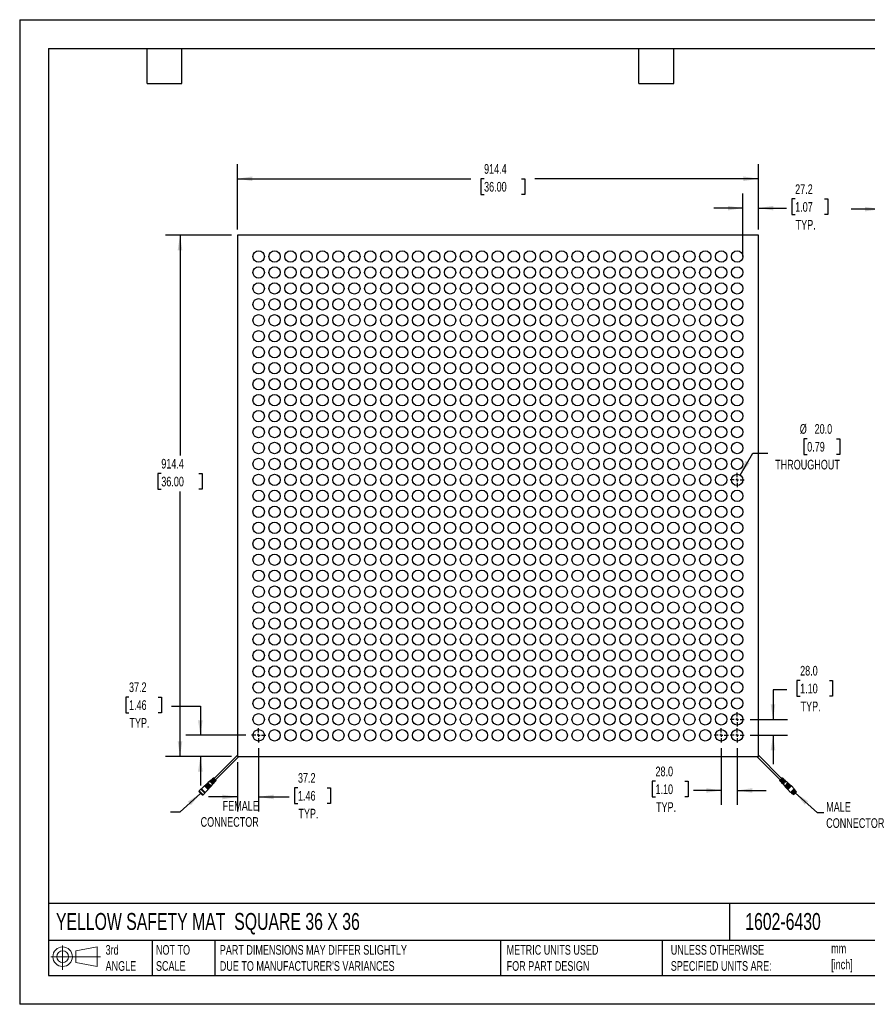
# Model space of a CAD drawing. Header units: millimetres. Extents: x 0 to 2235, y 0 to 1727.
# Tile 1 of 41: x 0 to 1488, y 0 to 1727. Entities that reach past the tile are written whole.
import ezdxf

# ---------------------------------------------------------------- set-up
doc = ezdxf.new("R2010")
doc.units = ezdxf.units.MM
doc.header["$LTSCALE"] = 8
doc.linetypes.add('CENTERX2', pattern=[20.32, 12.7, -2.54, 2.54, -2.54])
doc.layers.add('CENTER', color=40, linetype='CENTERX2')
doc.layers.add('DIMENSIONS', color=140, linetype='Continuous', lineweight=25)
doc.layers.add('TEXT', color=140, linetype='Continuous', lineweight=25)
doc.styles.add('SLDTEXTSTYLE0', font='TXT', dxfattribs={"width": 0.7})
doc.dimstyles.new('SLDDIMSTYLE0', dxfattribs={"dimtxt": 17.264063, "dimasz": 26.416, "dimexe": 0, "dimexo": 0.0625, "dimgap": 4.316016, "dimtad": 0, "dimtih": 1, "dimtoh": 1, "dimdec": 1, "dimrnd": 1e-09, "dimzin": 12, "dimdsep": 46, "dimtxsty": 'SLDTEXTSTYLE0', "dimsah": 1, "dimcen": 0.09, "dimadec": 0, "dimazin": 3, "dimtfac": 1, "dimtdec": 1, "dimtmove": 0, "dimatfit": 0, "dimfxl": 0, "dimfrac": 2, "dimtolj": 1, "dimtzin": 12, "dimarcsym": 0})
doc.dimstyles.new('SLDDIMSTYLE1', dxfattribs={"dimtxt": 17.264063, "dimasz": 26.416, "dimexe": 0, "dimexo": 0.0625, "dimgap": 4.316016, "dimtad": 0, "dimtih": 1, "dimtoh": 1, "dimdec": 1, "dimrnd": 1e-09, "dimzin": 12, "dimdsep": 46, "dimtxsty": 'SLDTEXTSTYLE0', "dimsah": 1, "dimcen": 0.09, "dimadec": 0, "dimazin": 3, "dimtfac": 1, "dimtdec": 1, "dimtofl": 0, "dimtmove": 0, "dimatfit": 3, "dimfxl": 0, "dimfrac": 2, "dimtolj": 1, "dimtzin": 12, "dimarcsym": 0})
doc.dimstyles.new('SLDDIMSTYLE2', dxfattribs={"dimtxt": 17.264063, "dimasz": 26.416, "dimexe": 0, "dimexo": 0.0625, "dimgap": 4.316016, "dimtad": 0, "dimtih": 1, "dimtoh": 1, "dimdec": 1, "dimrnd": 1e-09, "dimzin": 4, "dimdsep": 46, "dimtxsty": 'SLDTEXTSTYLE0', "dimsah": 1, "dimcen": 0, "dimadec": 0, "dimazin": 1, "dimtfac": 1, "dimtdec": 1, "dimtofl": 0, "dimtmove": 0, "dimatfit": 3, "dimfxl": 0, "dimfrac": 2, "dimtolj": 1, "dimtzin": 12, "dimarcsym": 0})
doc.dimstyles.new('SLDDIMSTYLE3', dxfattribs={"dimtxt": 17.264063, "dimasz": 26.416, "dimexe": 0, "dimexo": 0.0625, "dimgap": 4.316016, "dimtad": 0, "dimtih": 1, "dimtoh": 1, "dimdec": 1, "dimrnd": 1e-09, "dimzin": 4, "dimdsep": 46, "dimtxsty": 'SLDTEXTSTYLE0', "dimsah": 1, "dimcen": 0.09, "dimadec": 0, "dimazin": 1, "dimtfac": 1, "dimtdec": 1, "dimtmove": 0, "dimatfit": 0, "dimfxl": 0, "dimfrac": 2, "dimtolj": 1, "dimtzin": 12, "dimarcsym": 0})

# ---------------------------------------------------------------- blocks, each defined once
blk = doc.blocks.new('Block11')
at = {"color": 7, "linetype": 'Continuous', "lineweight": 18}
for p, q in [((20.7, 42.5), (20.7, 0)), ((43.8, 33.3), (81.4, 40.3)), ((81.4, 40.3), (81.4, 5.9)), ((0, 23.1), (87, 23.1)), ((43.8, 12.8), (43.8, 33.3)), ((43.8, 12.8), (81.4, 5.9))]:
    blk.add_line(p, q, dxfattribs=at)
for radius in [17.2, 10.3]:
    blk.add_circle((20.7, 23.1), radius, dxfattribs=at)
blk = doc.blocks.new('Block12')
at = {"color": 7, "linetype": 'Continuous'}
blk.add_blockref('Block11', (0, 0), dxfattribs=at)
blk = doc.blocks.new('_D')
at = {"layer": 'DIMENSIONS'}
for p, q in [((1269.5, 1322), (1269.5, 1422.1)), ((1296.7, 1359.2), (1296.7, 1422.1)), ((1361.3, 1412.8), (1355.5, 1412.8)), ((1355.5, 1412.8), (1355.5, 1385.4)), ((1412.6, 1412.8), (1418.4, 1412.8)), ((1418.4, 1412.8), (1418.4, 1385.4)), ((1269.5, 1396.7), (1218.7, 1396.7)), ((1296.7, 1396.7), (1345.8, 1396.7)), ((1355.5, 1385.4), (1361.3, 1385.4)), ((1418.4, 1385.4), (1412.6, 1385.4))]:
    blk.add_line(p, q, dxfattribs=at)
for points in [[(1269.5, 1396.7), (1243.1, 1400.7), (1243.1, 1392.6)], [(1296.7, 1396.7), (1323.1, 1392.6), (1323.1, 1400.7)]]:
    blk.add_solid(points, dxfattribs=at)
at = {"layer": 'DIMENSIONS', "char_height": 16.93, "attachment_point": 1, "style": 'SLDTEXTSTYLE0'}
for s, insert in [('27.2', (1361.3, 1438.5)), ('1.07', (1361.3, 1407.2)), ('TYP.', (1362.1, 1375.9))]:
    blk.add_mtext(s, dxfattribs=dict(at, insert=insert))
blk = doc.blocks.new('_D_1')
at = {"layer": 'DIMENSIONS'}
for p, q in [((382.3, 1359.2), (382.3, 1473.6)), ((1296.7, 1359.2), (1296.7, 1473.6)), ((382.3, 1448.2), (791.8, 1448.2)), ((815.2, 1448.2), (809.4, 1448.2)), ((809.4, 1448.2), (809.4, 1420.8)), ((880.9, 1448.2), (886.7, 1448.2)), ((886.7, 1448.2), (886.7, 1420.8)), ((1296.7, 1448.2), (904.3, 1448.2)), ((809.4, 1420.8), (815.2, 1420.8)), ((886.7, 1420.8), (880.9, 1420.8))]:
    blk.add_line(p, q, dxfattribs=at)
for points in [[(382.3, 1448.2), (408.7, 1444.1), (408.7, 1452.3)], [(1296.7, 1448.2), (1270.3, 1452.3), (1270.3, 1444.1)]]:
    blk.add_solid(points, dxfattribs=at)
at = {"layer": 'DIMENSIONS', "char_height": 16.93, "attachment_point": 1, "style": 'SLDTEXTSTYLE0'}
for s, insert in [('914.4', (815.2, 1473.9)), ('36.00', (815.2, 1442.6))]:
    blk.add_mtext(s, dxfattribs=dict(at, insert=insert))
blk = doc.blocks.new('_D_2')
at = {"layer": 'DIMENSIONS'}
for p, q in [((372.1, 1349.1), (256.1, 1349.1)), ((281.5, 1349.1), (281.5, 962.5)), ((248.6, 931.2), (242.8, 931.2)), ((242.8, 931.2), (242.8, 903.7)), ((314.3, 931.2), (320.1, 931.2)), ((320.1, 931.2), (320.1, 903.7)), ((242.8, 903.7), (248.6, 903.7)), ((281.5, 434.7), (281.5, 899.8)), ((320.1, 903.7), (314.3, 903.7)), ((372.1, 434.7), (256.1, 434.7))]:
    blk.add_line(p, q, dxfattribs=at)
for points in [[(281.5, 1349.1), (277.4, 1322.7), (285.5, 1322.7)], [(281.5, 434.7), (285.5, 461.1), (277.4, 461.1)]]:
    blk.add_solid(points, dxfattribs=at)
at = {"layer": 'DIMENSIONS', "char_height": 16.93, "attachment_point": 1, "style": 'SLDTEXTSTYLE0'}
for s, insert in [('914.4', (248.6, 956.8)), ('36.00', (248.6, 925.5))]:
    blk.add_mtext(s, dxfattribs=dict(at, insert=insert))
blk = doc.blocks.new('_D_3')
at = {"layer": 'DIMENSIONS'}
for p, q in [((1382.4, 992.1), (1376.6, 992.1)), ((1376.6, 992.1), (1376.6, 964.7)), ((1433.7, 992.1), (1439.5, 992.1)), ((1439.5, 992.1), (1439.5, 964.7)), ((1264.5, 928.5), (1286.7, 967)), ((1286.7, 967), (1313.5, 967)), ((1376.6, 964.7), (1382.4, 964.7)), ((1439.5, 964.7), (1433.7, 964.7))]:
    blk.add_line(p, q, dxfattribs=at)
blk.add_solid([(1264.5, 928.5), (1281.2, 949.4), (1274.2, 953.4)], dxfattribs=at)
at = {"layer": 'DIMENSIONS', "char_height": 16.93, "attachment_point": 1, "style": 'SLDTEXTSTYLE0'}
for s, insert in [('%%c', (1369.4, 1017.8)), ('20.0', (1395.4, 1017.8)), ('0.79', (1382.4, 986.5)), ('THROUGHOUT', (1326.2, 955.2))]:
    blk.add_mtext(s, dxfattribs=dict(at, insert=insert))
blk = doc.blocks.new('_D_4')
at = {"layer": 'DIMENSIONS'}
for p, q in [((1370, 568), (1364.2, 568)), ((1364.2, 568), (1364.2, 540.5)), ((1421.3, 568), (1427.1, 568)), ((1427.1, 568), (1427.1, 540.5)), ((1346.8, 551.8), (1322.4, 551.8)), ((1322.4, 551.8), (1322.4, 499.9)), ((1364.2, 540.5), (1370, 540.5)), ((1427.1, 540.5), (1421.3, 540.5)), ((1282.2, 499.9), (1347.8, 499.9)), ((1282.2, 471.9), (1347.8, 471.9)), ((1322.4, 471.9), (1322.4, 421.1))]:
    blk.add_line(p, q, dxfattribs=at)
for points in [[(1322.4, 499.9), (1326.5, 526.3), (1318.3, 526.3)], [(1322.4, 471.9), (1318.3, 445.5), (1326.5, 445.5)]]:
    blk.add_solid(points, dxfattribs=at)
at = {"layer": 'DIMENSIONS', "char_height": 16.93, "attachment_point": 1, "style": 'SLDTEXTSTYLE0'}
for s, insert in [('28.0', (1370, 593.7)), ('1.10', (1370, 562.4)), ('TYP.', (1370.8, 531.1))]:
    blk.add_mtext(s, dxfattribs=dict(at, insert=insert))
blk = doc.blocks.new('_D_5')
at = {"layer": 'DIMENSIONS'}
for p, q in [((1231.5, 449.2), (1231.5, 349.7)), ((1259.5, 449.2), (1259.5, 349.7)), ((1116.1, 391.3), (1110.3, 391.3)), ((1110.3, 391.3), (1110.3, 363.8)), ((1167.4, 391.3), (1173.2, 391.3)), ((1173.2, 391.3), (1173.2, 363.8)), ((1110.3, 363.8), (1116.1, 363.8)), ((1173.2, 363.8), (1167.4, 363.8)), ((1231.5, 375.1), (1182.9, 375.1)), ((1259.5, 375.1), (1310.3, 375.1))]:
    blk.add_line(p, q, dxfattribs=at)
for points in [[(1231.5, 375.1), (1205.1, 379.2), (1205.1, 371.1)], [(1259.5, 375.1), (1285.9, 371.1), (1285.9, 379.2)]]:
    blk.add_solid(points, dxfattribs=at)
at = {"layer": 'DIMENSIONS', "char_height": 16.93, "attachment_point": 1, "style": 'SLDTEXTSTYLE0'}
for s, insert in [('28.0', (1116.1, 417)), ('1.10', (1116.1, 385.7)), ('TYP.', (1117, 354.4))]:
    blk.add_mtext(s, dxfattribs=dict(at, insert=insert))
blk = doc.blocks.new('_D_6')
at = {"layer": 'DIMENSIONS'}
for p, q in [((419.5, 449.2), (419.5, 338.4)), ((382.3, 424.5), (382.3, 338.4)), ((382.3, 363.8), (331.5, 363.8)), ((419.5, 363.8), (473, 363.8)), ((488.5, 379.9), (482.7, 379.9)), ((482.7, 379.9), (482.7, 352.5)), ((539.8, 379.9), (545.6, 379.9)), ((545.6, 379.9), (545.6, 352.5)), ((482.7, 352.5), (488.5, 352.5)), ((545.6, 352.5), (539.8, 352.5))]:
    blk.add_line(p, q, dxfattribs=at)
for points in [[(382.3, 363.8), (355.9, 367.8), (355.9, 359.7)], [(419.5, 363.8), (445.9, 359.7), (445.9, 367.8)]]:
    blk.add_solid(points, dxfattribs=at)
at = {"layer": 'DIMENSIONS', "char_height": 16.93, "attachment_point": 1, "style": 'SLDTEXTSTYLE0'}
for s, insert in [('37.2', (488.5, 405.6)), ('1.46', (488.5, 374.3)), ('TYP.', (489.3, 343))]:
    blk.add_mtext(s, dxfattribs=dict(at, insert=insert))
blk = doc.blocks.new('_D_7')
at = {"layer": 'DIMENSIONS'}
for p, q in [((191.9, 539), (186.1, 539)), ((186.1, 539), (186.1, 511.6)), ((243.2, 539), (249, 539)), ((249, 539), (249, 511.6)), ((266.4, 522.9), (317.2, 522.9)), ((317.2, 522.9), (317.2, 471.9)), ((186.1, 511.6), (191.9, 511.6)), ((249, 511.6), (243.2, 511.6)), ((396.8, 471.9), (291.8, 471.9)), ((372.1, 434.7), (291.8, 434.7)), ((317.2, 434.7), (317.2, 383.9))]:
    blk.add_line(p, q, dxfattribs=at)
for points in [[(317.2, 471.9), (321.3, 498.3), (313.1, 498.3)], [(317.2, 434.7), (313.1, 408.3), (321.3, 408.3)]]:
    blk.add_solid(points, dxfattribs=at)
at = {"layer": 'DIMENSIONS', "char_height": 16.93, "attachment_point": 1, "style": 'SLDTEXTSTYLE0'}
for s, insert in [('37.2', (191.9, 564.7)), ('1.46', (191.9, 533.4)), ('TYP.', (192.7, 502.1))]:
    blk.add_mtext(s, dxfattribs=dict(at, insert=insert))
blk = doc.blocks.new('SW_CENTERMARKSYMBOL_0')
at = {"layer": 'CENTER', "color": 0}
for p, q in [((-5.08, 0), (-12.54, 0)), ((0, 0), (-2.54, 0)), ((0, 5.08), (0, 12.54)), ((0, 0), (0, 2.54)), ((0, 0), (0, -2.54)), ((0, 0), (2.54, 0)), ((5.08, 0), (12.54, 0)), ((0, -5.08), (0, -12.54))]:
    blk.add_line(p, q, dxfattribs=at)
blk = doc.blocks.new('SW_CENTERMARKSYMBOL_1')
at = {"layer": 'CENTER', "color": 0}
for p, q in [((-5.08, 0), (-12.54, 0)), ((0, 0), (-2.54, 0)), ((0, 5.08), (0, 12.54)), ((0, 0), (0, 2.54)), ((0, 0), (0, -2.54)), ((0, 0), (2.54, 0)), ((5.08, 0), (12.54, 0)), ((0, -5.08), (0, -12.54))]:
    blk.add_line(p, q, dxfattribs=at)
blk = doc.blocks.new('SW_CENTERMARKSYMBOL_2')
at = {"layer": 'CENTER', "color": 0}
for p, q in [((-5.08, 0), (-12.54, 0)), ((0, 0), (-2.54, 0)), ((0, 5.08), (0, 12.54)), ((0, 0), (0, 2.54)), ((0, 0), (0, -2.54)), ((0, 0), (2.54, 0)), ((5.08, 0), (12.54, 0)), ((0, -5.08), (0, -12.54))]:
    blk.add_line(p, q, dxfattribs=at)
blk = doc.blocks.new('SW_CENTERMARKSYMBOL_3')
at = {"layer": 'CENTER', "color": 0}
for p, q in [((-5.08, 0), (-12.54, 0)), ((0, 0), (-2.54, 0)), ((0, 5.08), (0, 12.54)), ((0, 0), (0, 2.54)), ((0, 0), (0, -2.54)), ((0, 0), (2.54, 0)), ((5.08, 0), (12.54, 0)), ((0, -5.08), (0, -12.54))]:
    blk.add_line(p, q, dxfattribs=at)
blk = doc.blocks.new('SW_CENTERMARKSYMBOL_4')
at = {"layer": 'CENTER', "color": 0}
for p, q in [((-5.08, 0), (-12.54, 0)), ((0, 0), (-2.54, 0)), ((0, 5.08), (0, 12.54)), ((0, 0), (0, 2.54)), ((0, 0), (0, -2.54)), ((0, 0), (2.54, 0)), ((5.08, 0), (12.54, 0)), ((0, -5.08), (0, -12.54))]:
    blk.add_line(p, q, dxfattribs=at)
blk = doc.blocks.new('_D_8')
at = {"layer": 'DIMENSIONS'}
for p, q in [((1510.2, 1332), (1510.2, 1420.3)), ((1524.2, 1359.2), (1524.2, 1420.3)), ((1510.2, 1394.9), (1459.4, 1394.9)), ((1524.2, 1394.9), (1572.6, 1394.9)), ((1596, 1394.9), (1590.2, 1394.9)), ((1590.2, 1394.9), (1590.2, 1367.5)), ((1647.3, 1394.9), (1653.1, 1394.9)), ((1653.1, 1394.9), (1653.1, 1367.5)), ((1590.2, 1367.5), (1596, 1367.5)), ((1653.1, 1367.5), (1647.3, 1367.5))]:
    blk.add_line(p, q, dxfattribs=at)
for points in [[(1510.2, 1394.9), (1483.8, 1399), (1483.8, 1390.9)], [(1524.2, 1394.9), (1550.7, 1390.9), (1550.7, 1399)]]:
    blk.add_solid(points, dxfattribs=at)
at = {"layer": 'DIMENSIONS', "char_height": 16.93, "attachment_point": 1, "style": 'SLDTEXTSTYLE0'}
for s, insert in [('14.0', (1596, 1420.6)), ('0.55', (1596, 1389.3))]:
    blk.add_mtext(s, dxfattribs=dict(at, insert=insert))

msp = doc.modelspace()

# ---------------------------------------------------------------- linework, layer by layer
at = {"color": 7, "linetype": 'Continuous'}
for p, q in [((0.02, 1727.22), (0.02, 0.02)), ((0.02, 1727.22), (2235.22, 1727.22)), ((2235.22, 0.02), (0.02, 0.02))]:
    msp.add_line(p, q, dxfattribs=at)
for p, q in [((1296.69, 1349.07), (382.29, 1349.07)), ((382.29, 1349.07), (382.29, 434.67)), ((1296.69, 434.67), (1296.69, 1349.07)), ((382.29, 437.14), (342.12, 396.98)), ((344.6, 394.5), (384.76, 434.67)), ((382.29, 434.67), (1296.69, 434.67)), ((1294.21, 434.67), (1334.37, 394.5)), ((1336.85, 396.98), (1296.69, 437.14)), ((340.02, 397.31), (337.66, 395.15)), ((344.93, 392.4), (340.02, 397.31)), ((1338.95, 397.31), (1334.04, 392.4)), ((1341.31, 395.15), (1338.95, 397.31)), ((324.37, 382.98), (319.42, 378.03)), ((325.11, 383.65), (324.37, 382.98)), ((324.37, 382.98), (330.6, 376.76)), ((331.27, 377.49), (325.11, 383.65)), ((326.02, 384.15), (325.29, 383.48)), ((326.59, 385.01), (325.85, 384.33)), ((325.85, 384.33), (326.02, 384.15)), ((325.85, 384.33), (331.95, 378.23)), ((326.02, 384.15), (331.76, 378.4)), ((332.62, 378.97), (326.59, 385.01)), ((327.49, 385.5), (326.76, 384.83)), ((328.06, 386.36), (327.32, 385.68)), ((327.32, 385.68), (327.49, 385.5)), ((327.32, 385.68), (333.3, 379.71)), ((327.49, 385.5), (333.11, 379.87)), ((333.97, 380.44), (328.06, 386.36)), ((328.97, 386.85), (328.24, 386.18)), ((329.53, 387.71), (328.8, 387.03)), ((328.8, 387.03), (328.97, 386.85)), ((328.8, 387.03), (334.65, 381.18)), ((328.97, 386.85), (334.47, 381.35)), ((335.33, 381.92), (329.53, 387.71)), ((330.44, 388.2), (329.71, 387.53)), ((333.52, 391.36), (330.27, 388.38)), ((330.27, 388.38), (330.44, 388.2)), ((330.27, 388.38), (336, 382.65)), ((330.44, 388.2), (333.13, 385.51)), ((333.13, 385.51), (335.82, 382.82)), ((333.3, 379.71), (333.97, 380.44)), ((335.72, 389.17), (333.52, 391.36)), ((333.8, 380.62), (334.47, 381.35)), ((336.77, 394.34), (334.41, 392.18)), ((334.41, 392.18), (336.57, 390.01)), ((334.47, 381.35), (334.65, 381.18)), ((334.65, 381.18), (335.33, 381.92)), ((335.86, 390.72), (335.02, 389.87)), ((335.15, 382.09), (335.82, 382.82)), ((340.42, 387.58), (335.2, 392.8)), ((336.57, 390.01), (335.72, 389.17)), ((335.82, 382.82), (336, 382.65)), ((336, 382.65), (338.98, 385.91)), ((336.09, 393.61), (341.23, 388.47)), ((338.83, 392.28), (336.77, 394.34)), ((336.78, 388.11), (337.63, 388.95)), ((338.98, 385.91), (336.78, 388.11)), ((337.49, 387.4), (338.34, 388.25)), ((337.63, 388.95), (339.79, 386.79)), ((337.66, 395.15), (339.68, 393.13)), ((338.98, 393.83), (338.13, 392.98)), ((343.39, 390.83), (338.45, 395.77)), ((339.68, 393.13), (338.83, 392.28)), ((339.34, 396.58), (344.2, 391.72)), ((339.79, 386.79), (341.96, 389.15)), ((339.89, 391.22), (340.74, 392.07)), ((341.96, 389.15), (339.89, 391.22)), ((342.12, 396.98), (340.35, 396.98)), ((340.6, 390.51), (341.45, 391.36)), ((340.74, 392.07), (342.77, 390.04)), ((342.77, 390.04), (344.93, 392.4)), ((344.6, 392.74), (344.6, 394.5)), ((1334.04, 392.4), (1336.2, 390.04)), ((1334.37, 394.5), (1334.37, 392.74)), ((1334.77, 391.72), (1339.63, 396.58)), ((1340.52, 395.77), (1335.58, 390.83)), ((1336.2, 390.04), (1338.23, 392.07)), ((1338.62, 396.98), (1336.85, 396.98)), ((1339.08, 391.22), (1337.01, 389.15)), ((1337.01, 389.15), (1339.18, 386.79)), ((1337.52, 391.36), (1338.37, 390.51)), ((1337.75, 388.47), (1342.88, 393.61)), ((1338.23, 392.07), (1339.08, 391.22)), ((1343.77, 392.8), (1338.56, 387.58)), ((1339.18, 386.79), (1341.34, 388.95)), ((1339.29, 393.13), (1341.31, 395.15)), ((1340.14, 392.28), (1339.29, 393.13)), ((1342.19, 388.11), (1339.99, 385.91)), ((1339.99, 385.91), (1342.97, 382.65)), ((1340.84, 392.98), (1340, 393.83)), ((1342.2, 394.34), (1340.14, 392.28)), ((1340.63, 388.25), (1341.48, 387.4)), ((1341.34, 388.95), (1342.19, 388.11)), ((1344.56, 392.18), (1342.2, 394.34)), ((1342.4, 390.01), (1344.56, 392.18)), ((1343.25, 389.17), (1342.4, 390.01)), ((1342.97, 382.65), (1345.84, 385.52)), ((1342.97, 382.65), (1343.16, 382.82)), ((1343.96, 389.87), (1343.11, 390.72)), ((1343.16, 382.82), (1348.53, 388.2)), ((1343.16, 382.82), (1343.82, 382.09)), ((1345.45, 391.36), (1343.25, 389.17)), ((1349.44, 387.71), (1343.65, 381.92)), ((1343.65, 381.92), (1344.32, 381.18)), ((1344.32, 381.18), (1350.17, 387.03)), ((1344.32, 381.18), (1344.51, 381.35)), ((1344.51, 381.35), (1350.01, 386.85)), ((1344.51, 381.35), (1345.17, 380.62)), ((1350.91, 386.36), (1345, 380.44)), ((1345, 380.44), (1345.67, 379.71)), ((1348.7, 388.38), (1345.45, 391.36)), ((1345.67, 379.71), (1351.65, 385.68)), ((1345.84, 385.52), (1348.7, 388.38)), ((1345.86, 379.87), (1351.48, 385.5)), ((1352.39, 385.01), (1346.35, 378.97)), ((1347.02, 378.23), (1353.12, 384.33)), ((1347.21, 378.4), (1352.95, 384.15)), ((1353.86, 383.65), (1347.7, 377.49)), ((1348.38, 376.76), (1354.6, 382.98)), ((1348.53, 388.2), (1348.7, 388.38)), ((1349.26, 387.53), (1348.53, 388.2)), ((1350.17, 387.03), (1349.44, 387.71)), ((1350.01, 386.85), (1350.17, 387.03)), ((1350.73, 386.18), (1350.01, 386.85)), ((1351.65, 385.68), (1350.91, 386.36)), ((1351.48, 385.5), (1351.65, 385.68)), ((1352.21, 384.83), (1351.48, 385.5)), ((1353.12, 384.33), (1352.39, 385.01)), ((1352.95, 384.15), (1353.12, 384.33)), ((1353.68, 383.48), (1352.95, 384.15)), ((1354.6, 382.98), (1353.86, 383.65)), ((1359.55, 378.03), (1354.6, 382.98)), ((315.11, 373.86), (314.47, 373.22)), ((314.47, 373.22), (314.47, 373.08)), ((314.47, 373.22), (320.84, 366.86)), ((314.47, 373.08), (320.7, 366.86)), ((318.22, 377.39), (315.11, 374.28)), ((315.11, 374.28), (315.11, 373.86)), ((315.11, 374.28), (321.9, 367.49)), ((315.11, 373.86), (318.29, 370.68)), ((318.65, 377.39), (318.22, 377.39)), ((318.22, 377.39), (325.01, 370.6)), ((318.29, 370.68), (321.47, 367.49)), ((319, 377.75), (318.65, 377.39)), ((318.65, 377.39), (325.01, 371.03)), ((319.71, 377.75), (319, 377.75)), ((319, 377.75), (325.36, 371.38)), ((319.42, 378.03), (325.65, 371.81)), ((320.7, 366.86), (320.84, 366.86)), ((320.84, 366.86), (321.47, 367.49)), ((321.47, 367.49), (321.9, 367.49)), ((321.9, 367.49), (325.01, 370.6)), ((325.01, 371.03), (325.36, 371.38)), ((325.01, 370.6), (325.01, 371.03)), ((325.36, 371.38), (325.36, 372.09)), ((325.65, 371.81), (330.6, 376.76)), ((330.6, 376.76), (331.27, 377.49)), ((331.1, 377.67), (331.76, 378.4)), ((331.76, 378.4), (331.95, 378.23)), ((331.95, 378.23), (332.62, 378.97)), ((332.45, 379.15), (333.11, 379.87)), ((333.11, 379.87), (333.3, 379.71)), ((1345.67, 379.71), (1345.86, 379.87)), ((1345.86, 379.87), (1346.53, 379.15)), ((1346.35, 378.97), (1347.02, 378.23)), ((1347.02, 378.23), (1347.21, 378.4)), ((1347.21, 378.4), (1347.88, 377.67)), ((1347.7, 377.49), (1348.38, 376.76)), ((1348.38, 376.76), (1353.33, 371.81)), ((1353.33, 371.81), (1359.55, 378.03)), ((1354.03, 372.51), (1354.39, 372.16)), ((1354.39, 371.31), (1360.04, 376.97)), ((1354.39, 372.16), (1359.19, 376.97)), ((1354.39, 372.16), (1354.39, 371.31)), ((1354.39, 371.31), (1355.66, 370.04)), ((1355.66, 370.04), (1361.32, 375.7)), ((1355.66, 370.04), (1356.51, 370.04)), ((1356.51, 370.04), (1361.32, 374.85)), ((1356.51, 370.04), (1356.86, 369.69)), ((1356.86, 369.54), (1361.81, 374.49)), ((1356.86, 369.69), (1361.67, 374.49)), ((1356.86, 369.69), (1356.86, 369.54)), ((1356.86, 369.54), (1357.21, 369.19)), ((1357.21, 369.19), (1362.16, 374.14)), ((1357.21, 369.19), (1358.74, 368.01)), ((1358.74, 368.01), (1361.04, 370.31)), ((1359.19, 376.97), (1358.84, 377.32)), ((1358.94, 368.2), (1361.05, 370.31)), ((1360.04, 376.97), (1359.19, 376.97)), ((1361.32, 375.7), (1360.04, 376.97)), ((1361.04, 370.31), (1363.35, 372.62)), ((1361.32, 374.85), (1361.32, 375.7)), ((1361.67, 374.49), (1361.32, 374.85)), ((1361.81, 374.49), (1361.67, 374.49)), ((1362.16, 374.14), (1361.81, 374.49)), ((1363.35, 372.62), (1362.16, 374.14))]:
    msp.add_line(p, q)
at = {"flags": 128}
for points in [[(335.2, 392.8), (335.7, 393.25), (336.09, 393.61)], [(338.45, 395.77), (338.95, 396.22), (339.34, 396.58)], [(341.23, 388.47), (340.77, 387.97), (340.42, 387.58)], [(344.2, 391.72), (343.75, 391.22), (343.39, 390.83)], [(1335.58, 390.83), (1335.13, 391.33), (1334.77, 391.72)], [(1338.56, 387.58), (1338.1, 388.08), (1337.75, 388.47)], [(1339.63, 396.58), (1340.13, 396.13), (1340.52, 395.77)], [(1342.88, 393.61), (1343.38, 393.16), (1343.77, 392.8)]]:
    msp.add_lwpolyline(points, dxfattribs=at)
for centre in [(419.49, 1311.87), (447.49, 1311.87), (475.49, 1311.87), (503.49, 1311.87), (531.49, 1311.87), (559.49, 1311.87), (587.49, 1311.87), (615.49, 1311.87), (643.49, 1311.87), (671.49, 1311.87), (699.49, 1311.87), (727.49, 1311.87), (755.49, 1311.87), (783.49, 1311.87), (811.49, 1311.87), (839.49, 1311.87), (867.49, 1311.87), (895.49, 1311.87), (923.49, 1311.87), (951.49, 1311.87), (979.49, 1311.87), (1007.49, 1311.87), (1035.49, 1311.87), (1063.49, 1311.87), (1091.49, 1311.87), (1119.49, 1311.87), (1147.49, 1311.87), (1175.49, 1311.87), (1203.49, 1311.87), (1231.49, 1311.87), (1259.49, 1311.87), (419.49, 1283.87), (447.49, 1283.87), (475.49, 1283.87), (503.49, 1283.87), (531.49, 1283.87), (559.49, 1283.87), (587.49, 1283.87), (615.49, 1283.87), (643.49, 1283.87), (671.49, 1283.87), (699.49, 1283.87), (727.49, 1283.87), (755.49, 1283.87), (783.49, 1283.87), (811.49, 1283.87), (839.49, 1283.87), (867.49, 1283.87), (895.49, 1283.87), (923.49, 1283.87), (951.49, 1283.87), (979.49, 1283.87), (1007.49, 1283.87), (1035.49, 1283.87), (1063.49, 1283.87), (1091.49, 1283.87), (1119.49, 1283.87), (1147.49, 1283.87), (1175.49, 1283.87), (1203.49, 1283.87), (1231.49, 1283.87), (1259.49, 1283.87), (419.49, 1255.87), (447.49, 1255.87), (475.49, 1255.87), (503.49, 1255.87), (531.49, 1255.87), (559.49, 1255.87), (587.49, 1255.87), (615.49, 1255.87), (643.49, 1255.87), (671.49, 1255.87), (699.49, 1255.87), (727.49, 1255.87), (755.49, 1255.87), (783.49, 1255.87), (811.49, 1255.87), (839.49, 1255.87), (867.49, 1255.87), (895.49, 1255.87), (923.49, 1255.87), (951.49, 1255.87), (979.49, 1255.87), (1007.49, 1255.87), (1035.49, 1255.87), (1063.49, 1255.87), (1091.49, 1255.87), (1119.49, 1255.87), (1147.49, 1255.87), (1175.49, 1255.87), (1203.49, 1255.87), (1231.49, 1255.87), (1259.49, 1255.87), (419.49, 1227.87), (447.49, 1227.87), (475.49, 1227.87), (503.49, 1227.87), (531.49, 1227.87), (559.49, 1227.87), (587.49, 1227.87), (615.49, 1227.87), (643.49, 1227.87), (671.49, 1227.87), (699.49, 1227.87), (727.49, 1227.87), (755.49, 1227.87), (783.49, 1227.87), (811.49, 1227.87), (839.49, 1227.87), (867.49, 1227.87), (895.49, 1227.87), (923.49, 1227.87), (951.49, 1227.87), (979.49, 1227.87), (1007.49, 1227.87), (1035.49, 1227.87), (1063.49, 1227.87), (1091.49, 1227.87), (1119.49, 1227.87), (1147.49, 1227.87), (1175.49, 1227.87), (1203.49, 1227.87), (1231.49, 1227.87), (1259.49, 1227.87), (419.49, 1199.87), (447.49, 1199.87), (475.49, 1199.87), (503.49, 1199.87), (531.49, 1199.87), (559.49, 1199.87), (587.49, 1199.87), (615.49, 1199.87), (643.49, 1199.87), (671.49, 1199.87), (699.49, 1199.87), (727.49, 1199.87), (755.49, 1199.87), (783.49, 1199.87), (811.49, 1199.87), (839.49, 1199.87), (867.49, 1199.87), (895.49, 1199.87), (923.49, 1199.87), (951.49, 1199.87), (979.49, 1199.87), (1007.49, 1199.87), (1035.49, 1199.87), (1063.49, 1199.87), (1091.49, 1199.87), (1119.49, 1199.87), (1147.49, 1199.87), (1175.49, 1199.87), (1203.49, 1199.87), (1231.49, 1199.87), (1259.49, 1199.87), (419.49, 1171.87), (447.49, 1171.87), (475.49, 1171.87), (503.49, 1171.87), (531.49, 1171.87), (559.49, 1171.87), (587.49, 1171.87), (615.49, 1171.87), (643.49, 1171.87), (671.49, 1171.87), (699.49, 1171.87), (727.49, 1171.87), (755.49, 1171.87), (783.49, 1171.87), (811.49, 1171.87), (839.49, 1171.87), (867.49, 1171.87), (895.49, 1171.87), (923.49, 1171.87), (951.49, 1171.87), (979.49, 1171.87), (1007.49, 1171.87), (1035.49, 1171.87), (1063.49, 1171.87), (1091.49, 1171.87), (1119.49, 1171.87), (1147.49, 1171.87), (1175.49, 1171.87), (1203.49, 1171.87), (1231.49, 1171.87), (1259.49, 1171.87), (419.49, 1143.87), (447.49, 1143.87), (475.49, 1143.87), (503.49, 1143.87), (531.49, 1143.87), (559.49, 1143.87), (587.49, 1143.87), (615.49, 1143.87), (643.49, 1143.87), (671.49, 1143.87), (699.49, 1143.87), (727.49, 1143.87), (755.49, 1143.87), (783.49, 1143.87), (811.49, 1143.87), (839.49, 1143.87), (867.49, 1143.87), (895.49, 1143.87), (923.49, 1143.87), (951.49, 1143.87), (979.49, 1143.87), (1007.49, 1143.87), (1035.49, 1143.87), (1063.49, 1143.87), (1091.49, 1143.87), (1119.49, 1143.87), (1147.49, 1143.87), (1175.49, 1143.87), (1203.49, 1143.87), (1231.49, 1143.87), (1259.49, 1143.87), (419.49, 1115.87), (447.49, 1115.87), (475.49, 1115.87), (503.49, 1115.87), (531.49, 1115.87), (559.49, 1115.87), (587.49, 1115.87), (615.49, 1115.87), (643.49, 1115.87), (671.49, 1115.87), (699.49, 1115.87), (727.49, 1115.87), (755.49, 1115.87), (783.49, 1115.87), (811.49, 1115.87), (839.49, 1115.87), (867.49, 1115.87), (895.49, 1115.87), (923.49, 1115.87), (951.49, 1115.87), (979.49, 1115.87), (1007.49, 1115.87), (1035.49, 1115.87), (1063.49, 1115.87), (1091.49, 1115.87), (1119.49, 1115.87), (1147.49, 1115.87), (1175.49, 1115.87), (1203.49, 1115.87), (1231.49, 1115.87), (1259.49, 1115.87), (419.49, 1087.87), (447.49, 1087.87), (475.49, 1087.87), (503.49, 1087.87), (531.49, 1087.87), (559.49, 1087.87), (587.49, 1087.87), (615.49, 1087.87), (643.49, 1087.87), (671.49, 1087.87), (699.49, 1087.87), (727.49, 1087.87), (755.49, 1087.87), (783.49, 1087.87), (811.49, 1087.87), (839.49, 1087.87), (867.49, 1087.87), (895.49, 1087.87), (923.49, 1087.87), (951.49, 1087.87), (979.49, 1087.87), (1007.49, 1087.87), (1035.49, 1087.87), (1063.49, 1087.87), (1091.49, 1087.87), (1119.49, 1087.87), (1147.49, 1087.87), (1175.49, 1087.87), (1203.49, 1087.87), (1231.49, 1087.87), (1259.49, 1087.87), (419.49, 1059.87), (447.49, 1059.87), (475.49, 1059.87), (503.49, 1059.87), (531.49, 1059.87), (559.49, 1059.87), (587.49, 1059.87), (615.49, 1059.87), (643.49, 1059.87), (671.49, 1059.87), (699.49, 1059.87), (727.49, 1059.87), (755.49, 1059.87), (783.49, 1059.87), (811.49, 1059.87), (839.49, 1059.87), (867.49, 1059.87), (895.49, 1059.87), (923.49, 1059.87), (951.49, 1059.87), (979.49, 1059.87), (1007.49, 1059.87), (1035.49, 1059.87), (1063.49, 1059.87), (1091.49, 1059.87), (1119.49, 1059.87), (1147.49, 1059.87), (1175.49, 1059.87), (1203.49, 1059.87), (1231.49, 1059.87), (1259.49, 1059.87), (419.49, 1031.87), (447.49, 1031.87), (475.49, 1031.87), (503.49, 1031.87), (531.49, 1031.87), (559.49, 1031.87), (587.49, 1031.87), (615.49, 1031.87), (643.49, 1031.87), (671.49, 1031.87), (699.49, 1031.87), (727.49, 1031.87), (755.49, 1031.87), (783.49, 1031.87), (811.49, 1031.87), (839.49, 1031.87), (867.49, 1031.87), (895.49, 1031.87), (923.49, 1031.87), (951.49, 1031.87), (979.49, 1031.87), (1007.49, 1031.87), (1035.49, 1031.87), (1063.49, 1031.87), (1091.49, 1031.87), (1119.49, 1031.87), (1147.49, 1031.87), (1175.49, 1031.87), (1203.49, 1031.87), (1231.49, 1031.87), (1259.49, 1031.87), (419.49, 1003.87), (447.49, 1003.87), (475.49, 1003.87), (503.49, 1003.87), (531.49, 1003.87), (559.49, 1003.87), (587.49, 1003.87), (615.49, 1003.87), (643.49, 1003.87), (671.49, 1003.87), (699.49, 1003.87), (727.49, 1003.87), (755.49, 1003.87), (783.49, 1003.87), (811.49, 1003.87), (839.49, 1003.87), (867.49, 1003.87), (895.49, 1003.87), (923.49, 1003.87), (951.49, 1003.87), (979.49, 1003.87), (1007.49, 1003.87), (1035.49, 1003.87), (1063.49, 1003.87), (1091.49, 1003.87), (1119.49, 1003.87), (1147.49, 1003.87), (1175.49, 1003.87), (1203.49, 1003.87), (1231.49, 1003.87), (1259.49, 1003.87), (419.49, 975.87), (447.49, 975.87), (475.49, 975.87), (503.49, 975.87), (531.49, 975.87), (559.49, 975.87), (587.49, 975.87), (615.49, 975.87), (643.49, 975.87), (671.49, 975.87), (699.49, 975.87), (727.49, 975.87), (755.49, 975.87), (783.49, 975.87), (811.49, 975.87), (839.49, 975.87), (867.49, 975.87), (895.49, 975.87), (923.49, 975.87), (951.49, 975.87), (979.49, 975.87), (1007.49, 975.87), (1035.49, 975.87), (1063.49, 975.87), (1091.49, 975.87), (1119.49, 975.87), (1147.49, 975.87), (1175.49, 975.87), (1203.49, 975.87), (1231.49, 975.87), (1259.49, 975.87), (419.49, 947.87), (447.49, 947.87), (475.49, 947.87), (503.49, 947.87), (531.49, 947.87), (559.49, 947.87), (587.49, 947.87), (615.49, 947.87), (643.49, 947.87), (671.49, 947.87), (699.49, 947.87), (727.49, 947.87), (755.49, 947.87), (783.49, 947.87), (811.49, 947.87), (839.49, 947.87), (867.49, 947.87), (895.49, 947.87), (923.49, 947.87), (951.49, 947.87), (979.49, 947.87), (1007.49, 947.87), (1035.49, 947.87), (1063.49, 947.87), (1091.49, 947.87), (1119.49, 947.87), (1147.49, 947.87), (1175.49, 947.87), (1203.49, 947.87), (1231.49, 947.87), (1259.49, 947.87), (419.49, 919.87), (447.49, 919.87), (475.49, 919.87), (503.49, 919.87), (531.49, 919.87), (559.49, 919.87), (587.49, 919.87), (615.49, 919.87), (643.49, 919.87), (671.49, 919.87), (699.49, 919.87), (727.49, 919.87), (755.49, 919.87), (783.49, 919.87), (811.49, 919.87), (839.49, 919.87), (867.49, 919.87), (895.49, 919.87), (923.49, 919.87), (951.49, 919.87), (979.49, 919.87), (1007.49, 919.87), (1035.49, 919.87), (1063.49, 919.87), (1091.49, 919.87), (1119.49, 919.87), (1147.49, 919.87), (1175.49, 919.87), (1203.49, 919.87), (1231.49, 919.87), (1259.49, 919.87), (419.49, 891.87), (447.49, 891.87), (475.49, 891.87), (503.49, 891.87), (531.49, 891.87), (559.49, 891.87), (587.49, 891.87), (615.49, 891.87), (643.49, 891.87), (671.49, 891.87), (699.49, 891.87), (727.49, 891.87), (755.49, 891.87), (783.49, 891.87), (811.49, 891.87), (839.49, 891.87), (867.49, 891.87), (895.49, 891.87), (923.49, 891.87), (951.49, 891.87), (979.49, 891.87), (1007.49, 891.87), (1035.49, 891.87), (1063.49, 891.87), (1091.49, 891.87), (1119.49, 891.87), (1147.49, 891.87), (1175.49, 891.87), (1203.49, 891.87), (1231.49, 891.87), (1259.49, 891.87), (419.49, 863.87), (447.49, 863.87), (475.49, 863.87), (503.49, 863.87), (531.49, 863.87), (559.49, 863.87), (587.49, 863.87), (615.49, 863.87), (643.49, 863.87), (671.49, 863.87), (699.49, 863.87), (727.49, 863.87), (755.49, 863.87), (783.49, 863.87), (811.49, 863.87), (839.49, 863.87), (867.49, 863.87), (895.49, 863.87), (923.49, 863.87), (951.49, 863.87), (979.49, 863.87), (1007.49, 863.87), (1035.49, 863.87), (1063.49, 863.87), (1091.49, 863.87), (1119.49, 863.87), (1147.49, 863.87), (1175.49, 863.87), (1203.49, 863.87), (1231.49, 863.87), (1259.49, 863.87), (419.49, 835.87), (447.49, 835.87), (475.49, 835.87), (503.49, 835.87), (531.49, 835.87), (559.49, 835.87), (587.49, 835.87), (615.49, 835.87), (643.49, 835.87), (671.49, 835.87), (699.49, 835.87), (727.49, 835.87), (755.49, 835.87), (783.49, 835.87), (811.49, 835.87), (839.49, 835.87), (867.49, 835.87), (895.49, 835.87), (923.49, 835.87), (951.49, 835.87), (979.49, 835.87), (1007.49, 835.87), (1035.49, 835.87), (1063.49, 835.87), (1091.49, 835.87), (1119.49, 835.87), (1147.49, 835.87), (1175.49, 835.87), (1203.49, 835.87), (1231.49, 835.87), (1259.49, 835.87), (419.49, 807.87), (447.49, 807.87), (475.49, 807.87), (503.49, 807.87), (531.49, 807.87), (559.49, 807.87), (587.49, 807.87), (615.49, 807.87), (643.49, 807.87), (671.49, 807.87), (699.49, 807.87), (727.49, 807.87), (755.49, 807.87), (783.49, 807.87), (811.49, 807.87), (839.49, 807.87), (867.49, 807.87), (895.49, 807.87), (923.49, 807.87), (951.49, 807.87), (979.49, 807.87), (1007.49, 807.87), (1035.49, 807.87), (1063.49, 807.87), (1091.49, 807.87), (1119.49, 807.87), (1147.49, 807.87), (1175.49, 807.87), (1203.49, 807.87), (1231.49, 807.87), (1259.49, 807.87), (419.49, 779.87), (447.49, 779.87), (475.49, 779.87), (503.49, 779.87), (531.49, 779.87), (559.49, 779.87), (587.49, 779.87), (615.49, 779.87), (643.49, 779.87), (671.49, 779.87), (699.49, 779.87), (727.49, 779.87), (755.49, 779.87), (783.49, 779.87), (811.49, 779.87), (839.49, 779.87), (867.49, 779.87), (895.49, 779.87), (923.49, 779.87), (951.49, 779.87), (979.49, 779.87), (1007.49, 779.87), (1035.49, 779.87), (1063.49, 779.87), (1091.49, 779.87), (1119.49, 779.87), (1147.49, 779.87), (1175.49, 779.87), (1203.49, 779.87), (1231.49, 779.87), (1259.49, 779.87), (419.49, 751.87), (447.49, 751.87), (475.49, 751.87), (503.49, 751.87), (531.49, 751.87), (559.49, 751.87), (587.49, 751.87), (615.49, 751.87), (643.49, 751.87), (671.49, 751.87), (699.49, 751.87), (727.49, 751.87), (755.49, 751.87), (783.49, 751.87), (811.49, 751.87), (839.49, 751.87), (867.49, 751.87), (895.49, 751.87), (923.49, 751.87), (951.49, 751.87), (979.49, 751.87), (1007.49, 751.87), (1035.49, 751.87), (1063.49, 751.87), (1091.49, 751.87), (1119.49, 751.87), (1147.49, 751.87), (1175.49, 751.87), (1203.49, 751.87), (1231.49, 751.87), (1259.49, 751.87), (419.49, 723.87), (447.49, 723.87), (475.49, 723.87), (503.49, 723.87), (531.49, 723.87), (559.49, 723.87), (587.49, 723.87), (615.49, 723.87), (643.49, 723.87), (671.49, 723.87), (699.49, 723.87), (727.49, 723.87), (755.49, 723.87), (783.49, 723.87), (811.49, 723.87), (839.49, 723.87), (867.49, 723.87), (895.49, 723.87), (923.49, 723.87), (951.49, 723.87), (979.49, 723.87), (1007.49, 723.87), (1035.49, 723.87), (1063.49, 723.87), (1091.49, 723.87), (1119.49, 723.87), (1147.49, 723.87), (1175.49, 723.87), (1203.49, 723.87), (1231.49, 723.87), (1259.49, 723.87), (419.49, 695.87), (447.49, 695.87), (475.49, 695.87), (503.49, 695.87), (531.49, 695.87), (559.49, 695.87), (587.49, 695.87), (615.49, 695.87), (643.49, 695.87), (671.49, 695.87), (699.49, 695.87), (727.49, 695.87), (755.49, 695.87), (783.49, 695.87), (811.49, 695.87), (839.49, 695.87), (867.49, 695.87), (895.49, 695.87), (923.49, 695.87), (951.49, 695.87), (979.49, 695.87), (1007.49, 695.87), (1035.49, 695.87), (1063.49, 695.87), (1091.49, 695.87), (1119.49, 695.87), (1147.49, 695.87), (1175.49, 695.87), (1203.49, 695.87), (1231.49, 695.87), (1259.49, 695.87), (419.49, 667.87), (447.49, 667.87), (475.49, 667.87), (503.49, 667.87), (531.49, 667.87), (559.49, 667.87), (587.49, 667.87), (615.49, 667.87), (643.49, 667.87), (671.49, 667.87), (699.49, 667.87), (727.49, 667.87), (755.49, 667.87), (783.49, 667.87), (811.49, 667.87), (839.49, 667.87), (867.49, 667.87), (895.49, 667.87), (923.49, 667.87), (951.49, 667.87), (979.49, 667.87), (1007.49, 667.87), (1035.49, 667.87), (1063.49, 667.87), (1091.49, 667.87), (1119.49, 667.87), (1147.49, 667.87), (1175.49, 667.87), (1203.49, 667.87), (1231.49, 667.87), (1259.49, 667.87), (419.49, 639.87), (447.49, 639.87), (475.49, 639.87), (503.49, 639.87), (531.49, 639.87), (559.49, 639.87), (587.49, 639.87), (615.49, 639.87), (643.49, 639.87), (671.49, 639.87), (699.49, 639.87), (727.49, 639.87), (755.49, 639.87), (783.49, 639.87), (811.49, 639.87), (839.49, 639.87), (867.49, 639.87), (895.49, 639.87), (923.49, 639.87), (951.49, 639.87), (979.49, 639.87), (1007.49, 639.87), (1035.49, 639.87), (1063.49, 639.87), (1091.49, 639.87), (1119.49, 639.87), (1147.49, 639.87), (1175.49, 639.87), (1203.49, 639.87), (1231.49, 639.87), (1259.49, 639.87), (419.49, 611.87), (447.49, 611.87), (475.49, 611.87), (503.49, 611.87), (531.49, 611.87), (559.49, 611.87), (587.49, 611.87), (615.49, 611.87), (643.49, 611.87), (671.49, 611.87), (699.49, 611.87), (727.49, 611.87), (755.49, 611.87), (783.49, 611.87), (811.49, 611.87), (839.49, 611.87), (867.49, 611.87), (895.49, 611.87), (923.49, 611.87), (951.49, 611.87), (979.49, 611.87), (1007.49, 611.87), (1035.49, 611.87), (1063.49, 611.87), (1091.49, 611.87), (1119.49, 611.87), (1147.49, 611.87), (1175.49, 611.87), (1203.49, 611.87), (1231.49, 611.87), (1259.49, 611.87), (419.49, 583.87), (447.49, 583.87), (475.49, 583.87), (503.49, 583.87), (531.49, 583.87), (559.49, 583.87), (587.49, 583.87), (615.49, 583.87), (643.49, 583.87), (671.49, 583.87), (699.49, 583.87), (727.49, 583.87), (755.49, 583.87), (783.49, 583.87), (811.49, 583.87), (839.49, 583.87), (867.49, 583.87), (895.49, 583.87), (923.49, 583.87), (951.49, 583.87), (979.49, 583.87), (1007.49, 583.87), (1035.49, 583.87), (1063.49, 583.87), (1091.49, 583.87), (1119.49, 583.87), (1147.49, 583.87), (1175.49, 583.87), (1203.49, 583.87), (1231.49, 583.87), (1259.49, 583.87), (419.49, 555.87), (447.49, 555.87), (475.49, 555.87), (503.49, 555.87), (531.49, 555.87), (559.49, 555.87), (587.49, 555.87), (615.49, 555.87), (643.49, 555.87), (671.49, 555.87), (699.49, 555.87), (727.49, 555.87), (755.49, 555.87), (783.49, 555.87), (811.49, 555.87), (839.49, 555.87), (867.49, 555.87), (895.49, 555.87), (923.49, 555.87), (951.49, 555.87), (979.49, 555.87), (1007.49, 555.87), (1035.49, 555.87), (1063.49, 555.87), (1091.49, 555.87), (1119.49, 555.87), (1147.49, 555.87), (1175.49, 555.87), (1203.49, 555.87), (1231.49, 555.87), (1259.49, 555.87), (419.49, 527.87), (447.49, 527.87), (475.49, 527.87), (503.49, 527.87), (531.49, 527.87), (559.49, 527.87), (587.49, 527.87), (615.49, 527.87), (643.49, 527.87), (671.49, 527.87), (699.49, 527.87), (727.49, 527.87), (755.49, 527.87), (783.49, 527.87), (811.49, 527.87), (839.49, 527.87), (867.49, 527.87), (895.49, 527.87), (923.49, 527.87), (951.49, 527.87), (979.49, 527.87), (1007.49, 527.87), (1035.49, 527.87), (1063.49, 527.87), (1091.49, 527.87), (1119.49, 527.87), (1147.49, 527.87), (1175.49, 527.87), (1203.49, 527.87), (1231.49, 527.87), (1259.49, 527.87), (419.49, 499.87), (447.49, 499.87), (475.49, 499.87), (503.49, 499.87), (531.49, 499.87), (559.49, 499.87), (587.49, 499.87), (615.49, 499.87), (643.49, 499.87), (671.49, 499.87), (699.49, 499.87), (727.49, 499.87), (755.49, 499.87), (783.49, 499.87), (811.49, 499.87), (839.49, 499.87), (867.49, 499.87), (895.49, 499.87), (923.49, 499.87), (951.49, 499.87), (979.49, 499.87), (1007.49, 499.87), (1035.49, 499.87), (1063.49, 499.87), (1091.49, 499.87), (1119.49, 499.87), (1147.49, 499.87), (1175.49, 499.87), (1203.49, 499.87), (1231.49, 499.87), (1259.49, 499.87), (419.49, 471.87), (447.49, 471.87), (475.49, 471.87), (503.49, 471.87), (531.49, 471.87), (559.49, 471.87), (587.49, 471.87), (615.49, 471.87), (643.49, 471.87), (671.49, 471.87), (699.49, 471.87), (727.49, 471.87), (755.49, 471.87), (783.49, 471.87), (811.49, 471.87), (839.49, 471.87), (867.49, 471.87), (895.49, 471.87), (923.49, 471.87), (951.49, 471.87), (979.49, 471.87), (1007.49, 471.87), (1035.49, 471.87), (1063.49, 471.87), (1091.49, 471.87), (1119.49, 471.87), (1147.49, 471.87), (1175.49, 471.87), (1203.49, 471.87), (1231.49, 471.87), (1259.49, 471.87)]:
    msp.add_circle(centre, 10)
for points, knots in [([(1358.92, 368.07), (1358.93, 368.08), (1358.95, 368.1), (1358.95, 368.12), (1358.95, 368.13)], [0, 0, 0, 0, 0.4843431, 1, 1, 1, 1]), ([(1359.17, 368.32), (1359.21, 368.36), (1359.35, 368.5), (1359.79, 368.94), (1360.41, 369.56), (1360.89, 370.04), (1361.1, 370.25)], [0, 0, 0, 0, 0.1318888, 0.39778, 0.7341088, 1, 1, 1, 1]), ([(1361.04, 370.31), (1361.06, 370.3), (1361.07, 370.28), (1361.1, 370.26), (1361.1, 370.25), (1361.1, 370.25)], [0, 0, 0, 0, 0.5, 0.5, 1, 1, 1, 1]), ([(1363.22, 372.4), (1363.21, 372.4), (1363.19, 372.4), (1363.17, 372.41), (1363.16, 372.42)], [0, 0, 0, 0, 0.5150287, 1, 1, 1, 1]), ([(1363.22, 372.4), (1363.23, 372.4), (1363.26, 372.41), (1363.28, 372.42), (1363.28, 372.43)], [0, 0, 0, 0, 0.5156569, 1, 1, 1, 1])]:
    msp.add_open_spline(points, degree=3, knots=knots)
at = {"layer": 'DIMENSIONS'}
msp.add_line((1269.49, 1311.87), (1269.49, 1321.87), dxfattribs=at)
at = {"layer": 'DIMENSIONS', "flags": 128}
for points in [[(264.71, 337.71), (281.49, 337.71), (317.61, 370.08)], [(1411.38, 335.73), (1400.47, 335.73), (1361.45, 370.72)]]:
    msp.add_lwpolyline(points, dxfattribs=at)
at = {"layer": 'DIMENSIONS'}
for points in [[(317.61, 370.08), (295.23, 355.48), (300.65, 349.43)], [(1361.45, 370.72), (1378.4, 350.06), (1383.83, 356.11)]]:
    msp.add_solid(points, dxfattribs=at)
at = {"layer": 'TEXT'}
for p, q in [((50.8, 1676.4), (2184.4, 1676.4)), ((50.8, 1676.4), (50.8, 50.8)), ((223.52, 1615.44), (223.52, 1676.4)), ((284.48, 1615.44), (284.48, 1676.4)), ((1087.12, 1615.44), (1087.12, 1676.4)), ((1148.08, 1615.44), (1148.08, 1676.4)), ((223.52, 1615.44), (284.48, 1615.44)), ((1087.12, 1615.44), (1148.08, 1615.44)), ((2184.4, 177.01), (50.8, 177.01)), ((1246.07, 177.01), (1246.07, 111.76)), ((2184.4, 111.76), (50.8, 111.76)), ((232.36, 111.76), (232.36, 50.8)), ((342.7, 111.76), (342.7, 50.8)), ((843.87, 111.76), (843.87, 50.8)), ((1127.98, 111.76), (1127.98, 50.8)), ((50.8, 50.8), (2184.4, 50.8))]:
    msp.add_line(p, q, dxfattribs=at)

# ---------------------------------------------------------------- block references
at = {"layer": 'CENTER'}
for name, p in [('SW_CENTERMARKSYMBOL_4', (1259.49, 919.87)), ('SW_CENTERMARKSYMBOL_3', (1259.49, 499.87)), ('SW_CENTERMARKSYMBOL_0', (419.49, 471.87)), ('SW_CENTERMARKSYMBOL_1', (1231.49, 471.87)), ('SW_CENTERMARKSYMBOL_2', (1259.49, 471.87))]:
    msp.add_blockref(name, p, dxfattribs=at)
at = {"layer": 'TEXT'}
msp.add_blockref('Block12', (54.7, 60.43), dxfattribs=at)

# ---------------------------------------------------------------- texts
at = {"layer": 'DIMENSIONS', "char_height": 16.9333, "style": 'SLDTEXTSTYLE0'}
for s, insert, attachment_point in [('FEMALE^JCONNECTOR', (419.77, 356.61), 3), ('MALE^JCONNECTOR', (1415.75, 354.64), 1)]:
    msp.add_mtext(s, dxfattribs=dict(at, insert=insert, attachment_point=attachment_point))
at = {"layer": 'TEXT', "attachment_point": 1, "style": 'SLDTEXTSTYLE0'}
for s, insert, char_height in [('YELLOW SAFETY MAT  SQUARE 36 X 36', (63.73, 160.19), 29.6333), ('1602-6430', (1273.66, 160.19), 29.633), ('3rd^JANGLE', (150.8, 103.97), 16.933), ('NOT TO^JSCALE', (239.25, 103.97), 16.9333), ("PART DIMENSIONS MAY DIFFER SLIGHTLY ^JDUE TO MANUFACTURER'S VARIANCES", (351.3, 103.97), 16.9333), ('METRIC UNITS USED ^JFOR PART DESIGN', (854.83, 103.97), 16.9333), ('UNLESS OTHERWISE ^JSPECIFIED UNITS ARE:', (1142.95, 103.97), 16.9333), ('mm^J[inch]', (1424.51, 106.63), 16.933)]:
    msp.add_mtext(s, dxfattribs=dict(at, insert=insert, char_height=char_height))

# ---------------------------------------------------------------- dimensions: what is measured, and where the dimension line sits
at = {"layer": 'DIMENSIONS'}
for base, p1, p2, dimstyle, picture, middle in [((382.29, 1448.2), (1296.69, 1349.07), (382.29, 1349.07), 'SLDDIMSTYLE1', '_D_1', (848.05, 1448.2)), ((1524.25, 1394.94), (1510.25, 1321.87), (1524.25, 1349.07), 'SLDDIMSTYLE3', '_D_8', (1621.61, 1394.94))]:
    dim = msp.add_linear_dim(base=base, p1=p1, p2=p2, dimstyle=dimstyle, dxfattribs=at)
    dim.commit()
    dim.dimension.update_dxf_attribs({"geometry": picture, "text_midpoint": middle, "dimtype": 160})
for base, p1, p2, dimstyle, picture, middle in [((1296.69, 1396.68), (1269.49, 1311.87), (1296.69, 1349.07), 'SLDDIMSTYLE0', '_D', (1386.94, 1396.68)), ((382.29, 363.75), (419.49, 459.33), (382.29, 434.67), 'SLDDIMSTYLE0', '_D_6', (514.12, 363.75)), ((1231.49, 375.12), (1259.49, 459.33), (1231.49, 459.33), 'SLDDIMSTYLE3', '_D_5', (1141.78, 375.12))]:
    dim = msp.add_linear_dim(base=base, p1=p1, p2=p2, text='<>\\PTYP.', dimstyle=dimstyle, dxfattribs=at)
    dim.commit()
    dim.dimension.update_dxf_attribs({"geometry": picture, "text_midpoint": middle, "dimtype": 160})
dim = msp.add_linear_dim(base=(281.47, 434.67), p1=(382.29, 1349.07), p2=(382.29, 434.67), angle=90, dimstyle='SLDDIMSTYLE1', dxfattribs=at)
dim.commit()
dim.dimension.update_dxf_attribs({"geometry": '_D_2', "text_midpoint": (281.47, 931.15), "dimtype": 160})
dim = msp.add_diameter_dim_2p(p1=(1254.49, 911.21), p2=(1264.49, 928.53), text='<>\\PTHROUGHOUT', dimstyle='SLDDIMSTYLE2', dxfattribs=at)
dim.commit()
dim.dimension.update_dxf_attribs({"geometry": '_D_3', "text_midpoint": (1408.04, 975.95), "dimtype": 163})
for base, p1, p2, dimstyle, picture, middle in [((1322.39, 499.87), (1272.03, 471.87), (1272.03, 499.87), 'SLDDIMSTYLE3', '_D_4', (1322.39, 551.82)), ((317.2, 434.67), (406.95, 471.87), (382.29, 434.67), 'SLDDIMSTYLE0', '_D_7', (317.2, 522.86))]:
    dim = msp.add_linear_dim(base=base, p1=p1, p2=p2, angle=90, text='<>\\PTYP.', dimstyle=dimstyle, dxfattribs=at)
    dim.commit()
    dim.dimension.update_dxf_attribs({"geometry": picture, "text_midpoint": middle, "dimtype": 160})

doc.saveas('drawing.dxf')
